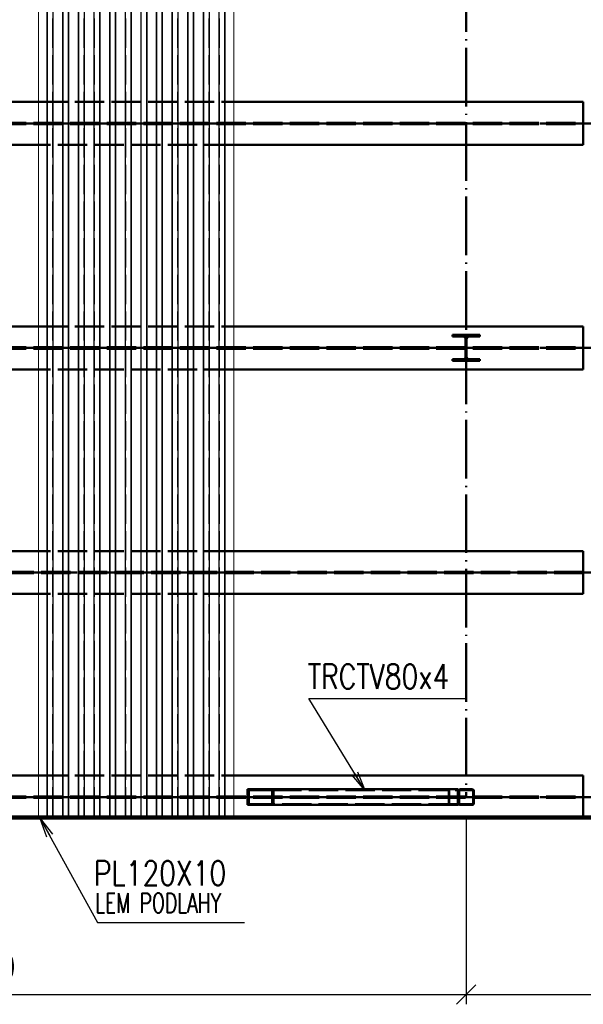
# Paper-space layout 'Layout1' of a CAD drawing. Extents: x -2 to 1033, y -36 to 596.
# Tile 7 of 89: x 125 to 183, y 169 to 269. Entities that reach past the tile are written whole.
import ezdxf

# ---------------------------------------------------------------- set-up
doc = ezdxf.new("R2010")
doc.units = 0
doc.linetypes.add('ACAD_ISO02W100', pattern=[15, 12, -3])
doc.linetypes.add('ACAD_ISO04W100', pattern=[30.5, 24, -3, 0.5, -3])
doc.layers.get('0').update_dxf_attribs({"linetype": 'CONTINUOUS'})
doc.layers.get('DEFPOINTS').update_dxf_attribs({"color": 132, "linetype": 'CONTINUOUS'})
for name, color, linetype, lineweight in [('SS_2.ET-HALA_TaO-VESTAVBA_A1÷B2-P.NOSNIK', 172, 'CONTINUOUS', 50), ('SS_2.ET-HALA_TaO-VESTAVBA_A1÷B2-PODLAHA_LEM', 102, 'CONTINUOUS', 50), ('SS_2.ET-HALA_TaO-VESTAVBA_A1÷B2-TRAPEZ.PLECH', 153, 'CONTINUOUS', 18), ('SS_2.ET-HALA_TaO-VESTAVBA_A1÷B2-VAZBA2', 51, 'CONTINUOUS', 50), ('SS_KOTY', 3, 'CONTINUOUS', 25), ('SS_POPIS_PROFILU', 13, 'CONTINUOUS', 25), ('SS_SRAFY', 8, 'CONTINUOUS', 18)]:
    doc.layers.add(name, color=color, linetype=linetype, lineweight=lineweight)
doc.styles.add('ROMANS', font='romans.shx', dxfattribs={"width": 0.8})
doc.styles.add('romans.shx', font='romans.shx', dxfattribs={"height": 5})
doc.dimstyles.new('A-1_(2.5)_50AS', dxfattribs={"dimtxt": 2.5, "dimasz": 2, "dimexe": 1, "dimexo": 2, "dimgap": 0, "dimtad": 0, "dimdec": 1, "dimlfac": 50, "dimrnd": 1, "dimtxsty": 'ROMANS', "dimblk1": 'OBLIQUE', "dimblk2": 'OBLIQUE', "dimsah": 1, "dimcen": 2, "dimclrd": 256, "dimclre": 256, "dimclrt": 256, "dimadec": 1, "dimazin": 2, "dimtfac": 0.714286, "dimtdec": 1, "dimtmove": 0, "dimatfit": 3, "dimldrblk": 'OPEN', "dimfxl": 1, "dimtvp": 1.142857, "dimtfill": 1, "dimtolj": 1, "dimlwd": -1, "dimlwe": -1, "dimarcsym": 0})
pattern_1 = [(45, (68.990654, 187.591407), (-0.04490128, 0.04490128), [])]

# ---------------------------------------------------------------- blocks, each defined once
blk = doc.blocks.new('_Oblique')
at = {"color": 0, "linetype": 'ByBlock', "lineweight": -2}
blk.add_line((-0.5, -0.5), (0.5, 0.5), dxfattribs=at)
blk = doc.blocks.new('*D47')
at = {"layer": 'DEFPOINTS', "color": 0, "transparency": 16777216}
for p in [(71.39, 189.79, -6037.86), (170.59, 189.79, -6037.86), (170.59, 169.56)]:
    blk.add_point(p, dxfattribs=at)
at = {"layer": 'SS_KOTY', "transparency": 16777216}
for p, q in [((71.39, 187.79), (71.39, 168.56)), ((170.59, 187.79), (170.59, 168.56)), ((71.39, 169.56), (170.59, 169.56))]:
    blk.add_line(p, q, dxfattribs=at)
at = {"layer": 'SS_KOTY', "transparency": 16777216, "xscale": 2, "yscale": 2, "zscale": 2, "rotation": 180}
blk.add_blockref('_Oblique', (71.39, 169.56), dxfattribs=at)
at = {"layer": 'SS_KOTY', "transparency": 16777216, "xscale": 2, "yscale": 2, "zscale": 2}
blk.add_blockref('_Oblique', (170.59, 169.56), dxfattribs=at)
at = {"layer": 'SS_KOTY', "transparency": 16777216, "insert": (120.99, 172.42), "char_height": 2.5, "attachment_point": 5, "style": 'ROMANS', "bg_fill": 3, "box_fill_scale": 1.1, "bg_fill_color": 256, "bg_fill_true_color": 13158600, "bg_fill_transparency": 0}
blk.add_mtext('\\A1;4960', dxfattribs=at)
blk = doc.blocks.new('_OPEN')
at = {"color": 0, "linetype": 'ByBlock'}
for p, q in [((-1, 0.167), (0, 0)), ((0, 0), (-1, -0.167)), ((0, 0), (-1, 0))]:
    blk.add_line(p, q, dxfattribs=at)
blk = doc.blocks.new('*D48')
at = {"layer": 'DEFPOINTS', "color": 0, "transparency": 16777216}
for p in [(170.59, 189.79, -6037.86), (212.59, 189.79, -6021.9), (212.59, 169.56)]:
    blk.add_point(p, dxfattribs=at)
at = {"layer": 'SS_KOTY', "transparency": 16777216}
for p, q in [((170.59, 187.79), (170.59, 168.56)), ((212.59, 187.79), (212.59, 168.56)), ((170.59, 169.56), (212.59, 169.56))]:
    blk.add_line(p, q, dxfattribs=at)
at = {"layer": 'SS_KOTY', "transparency": 16777216, "xscale": 2, "yscale": 2, "zscale": 2, "rotation": 180}
blk.add_blockref('_Oblique', (170.59, 169.56), dxfattribs=at)
at = {"layer": 'SS_KOTY', "transparency": 16777216, "xscale": 2, "yscale": 2, "zscale": 2}
blk.add_blockref('_Oblique', (212.59, 169.56), dxfattribs=at)
at = {"layer": 'SS_KOTY', "transparency": 16777216, "insert": (191.59, 172.42), "char_height": 2.5, "attachment_point": 5, "style": 'ROMANS', "bg_fill": 3, "box_fill_scale": 1.1, "bg_fill_color": 256, "bg_fill_true_color": 13158600, "bg_fill_transparency": 0}
blk.add_mtext('\\A1;2100', dxfattribs=at)

psp = doc.layouts.get("Layout1")

# ---------------------------------------------------------------- hatches: boundary and pattern name
at = {"layer": 'SS_SRAFY'}
h = psp.add_hatch(dxfattribs=at)
h.set_pattern_fill('ANSI31', color=5, scale=0.02, style=0)
h.set_pattern_definition(pattern_1)
h.paths.add_polyline_path([(169.1907, 234.6314), (169.1907, 234.4614), (171.9907, 234.4614), (171.9907, 234.6314), (170.8857, 234.6314, -0.41421356), (170.6457, 234.8714), (170.6457, 236.7114, -0.41421356), (170.8857, 236.9514), (171.9907, 236.9514), (171.9907, 237.1214), (169.1907, 237.1214), (169.1907, 236.9514), (170.2957, 236.9514, -0.41421356), (170.5357, 236.7114), (170.5357, 234.8714, -0.41421356), (170.2957, 234.6314)], flags=0)

# ---------------------------------------------------------------- linework, layer by layer
at = {"layer": 'SS_2.ET-HALA_TaO-VESTAVBA_A1÷B2-P.NOSNIK', "color": 1, "linetype": 'Continuous', "ltscale": 0.25}
for p, q in [((73.7907, 260.9914), (126.7907, 260.9914)), ((146.7907, 260.9914), (182.5906, 260.9914)), ((182.5906, 256.5914), (182.5906, 260.9914)), ((126.7907, 256.5914), (73.7907, 256.5914)), ((182.5906, 256.5914), (146.7907, 256.5914)), ((73.7907, 237.9914), (126.7907, 237.9914)), ((146.7907, 237.9914), (182.5906, 237.9914)), ((182.5906, 233.5914), (182.5906, 237.9914)), ((126.7907, 233.5914), (73.7907, 233.5914)), ((182.5906, 233.5914), (146.7907, 233.5914)), ((126.7907, 214.9914), (73.7907, 214.9914)), ((182.5906, 214.9914), (146.7907, 214.9914)), ((182.5906, 210.5914), (182.5906, 214.9914)), ((126.7907, 210.5914), (73.7907, 210.5914)), ((182.5906, 210.5914), (146.7907, 210.5914)), ((73.7907, 191.9914), (126.7907, 191.9914)), ((146.7907, 191.9914), (182.5906, 191.9914))]:
    psp.add_line(p, q, dxfattribs=at)
at = {"layer": 'SS_2.ET-HALA_TaO-VESTAVBA_A1÷B2-P.NOSNIK', "color": 3, "linetype": 'ACAD_ISO02W100', "ltscale": 0.25}
for p, q in [((126.7907, 260.9914), (146.7907, 260.9914)), ((73.7907, 258.8614), (182.5906, 258.8614)), ((73.7907, 258.7214), (182.5906, 258.7214)), ((146.7907, 256.5914), (126.7907, 256.5914)), ((126.7907, 237.9914), (146.7907, 237.9914)), ((73.7907, 235.8614), (182.5906, 235.8614)), ((73.7907, 235.7214), (182.5906, 235.7214)), ((146.7907, 233.5914), (126.7907, 233.5914)), ((146.7907, 214.9914), (126.7907, 214.9914)), ((182.5906, 212.8614), (73.7907, 212.8614)), ((182.5906, 212.7214), (73.7907, 212.7214)), ((146.7907, 210.5914), (126.7907, 210.5914)), ((126.7907, 191.9914), (146.7907, 191.9914))]:
    psp.add_line(p, q, dxfattribs=at)
at = {"layer": 'SS_2.ET-HALA_TaO-VESTAVBA_A1÷B2-P.NOSNIK', "color": 7, "linetype": 'ACAD_ISO04W100', "ltscale": 0.25}
for p, q in [((71.3907, 258.7914), (184.9907, 258.7914)), ((71.3907, 235.7914), (184.9907, 235.7914)), ((71.3907, 212.7914), (184.9907, 212.7914))]:
    psp.add_line(p, q, dxfattribs=at)
at = {"layer": 'SS_2.ET-HALA_TaO-VESTAVBA_A1÷B2-VAZBA2', "color": 7, "linetype": 'ACAD_ISO04W100', "ltscale": 0.25}
psp.add_line((170.5907, 281.7914, -6037.86), (170.5907, 189.7914, -6037.86), dxfattribs=at)
at = {"layer": 'SS_2.ET-HALA_TaO-VESTAVBA_A1÷B2-VAZBA2', "color": 1, "linetype": 'Continuous', "ltscale": 0.25}
for p, q in [((171.9907, 237.1214), (169.1907, 237.1214)), ((169.1907, 237.1214), (169.1907, 236.9514)), ((171.9907, 236.9514), (171.9907, 237.1214)), ((169.1907, 236.9514), (170.2957, 236.9514)), ((170.5357, 236.7114), (170.5357, 234.8714)), ((170.6457, 234.8714), (170.6457, 236.7114)), ((170.8857, 236.9514), (171.9907, 236.9514)), ((170.2957, 234.6314), (169.1907, 234.6314)), ((169.1907, 234.6314), (169.1907, 234.4614)), ((169.1907, 234.4614), (171.9907, 234.4614)), ((171.9907, 234.6314), (170.8857, 234.6314)), ((171.9907, 234.4614), (171.9907, 234.6314)), ((148.2128, 190.5914), (148.3452, 190.5914)), ((148.3452, 190.5914), (150.8613, 190.5914)), ((148.3452, 190.5114), (150.7289, 190.5114)), ((150.8613, 190.5914), (169.7906, 190.5914)), ((169.7906, 190.4314), (169.7906, 190.5914)), ((169.9507, 190.5914), (171.2307, 190.5914)), ((169.9507, 190.5114), (171.2307, 190.5114))]:
    psp.add_line(p, q, dxfattribs=at)
at = {"layer": 'SS_2.ET-HALA_TaO-VESTAVBA_A1÷B2-VAZBA2', "color": 3, "linetype": 'ACAD_ISO02W100', "ltscale": 0.25}
psp.add_line((150.7289, 190.5114), (169.7423, 190.5114), dxfattribs=at)
at = {"layer": 'SS_2.ET-HALA_TaO-VESTAVBA_A1÷B2-VAZBA2', "color": 1, "linetype": 'Continuous', "ltscale": 0.25, "extrusion": (3.13938e-14, 7.57912e-14, -1)}
psp.add_arc((-170.2957, 236.7114), 0.24, 90, 180, dxfattribs=at)
at = {"layer": 'SS_2.ET-HALA_TaO-VESTAVBA_A1÷B2-VAZBA2', "color": 1, "linetype": 'Continuous', "ltscale": 0.25, "extrusion": (-7.57912e-14, 3.13938e-14, -1)}
psp.add_arc((-170.8857, 236.7114), 0.24, 0, 90, dxfattribs=at)
at = {"layer": 'SS_2.ET-HALA_TaO-VESTAVBA_A1÷B2-VAZBA2', "color": 1, "linetype": 'Continuous', "ltscale": 0.25, "extrusion": (3.13938e-14, -7.57912e-14, -1)}
psp.add_arc((-170.2957, 234.8714), 0.24, 180, 270, dxfattribs=at)
at = {"layer": 'SS_2.ET-HALA_TaO-VESTAVBA_A1÷B2-VAZBA2', "color": 1, "linetype": 'Continuous', "ltscale": 0.25, "extrusion": (-7.57912e-14, -3.13938e-14, -1)}
psp.add_arc((-170.8857, 234.8714), 0.24, 270, 0, dxfattribs=at)
at = {"layer": 'SS_2.ET-HALA_TaO-VESTAVBA_A1÷B2-VAZBA2', "color": 1, "linetype": 'Continuous', "ltscale": 0.25}
for centre, start, end in [((169.9507, 190.4314), 90, 180), ((171.2307, 190.4314), 0, 90)]:
    psp.add_arc(centre, 0.16, start, end, dxfattribs=at)
at = {"layer": 'SS_2.ET-HALA_TaO-VESTAVBA_A1÷B2-VAZBA2', "color": 1, "linetype": 'Continuous', "ltscale": 0.25, "extrusion": (-4.54747e-13, 1.88363e-13, -1)}
psp.add_arc((-169.9507, 190.4314), 0.08, 0, 90, dxfattribs=at)
at = {"layer": 'SS_2.ET-HALA_TaO-VESTAVBA_A1÷B2-VAZBA2', "color": 1, "linetype": 'Continuous', "ltscale": 0.25, "extrusion": (1.88363e-13, 4.54747e-13, -1)}
psp.add_arc((-171.2307, 190.4314), 0.08, 90, 180, dxfattribs=at)
at = {"layer": 'SS_POPIS_PROFILU', "color": 0, "linetype": 'ByBlock'}
for p, q in [((160.2356, 190.5114), (158.9074, 192.0434)), ((160.2356, 190.5114), (159.1917, 192.2174)), ((159.4761, 192.3914), (160.2356, 190.5114))]:
    psp.add_line(p, q, dxfattribs=at)
at = {"layer": 'SS_POPIS_PROFILU', "color": 13}
psp.add_lwpolyline([(160.2356, 190.5114), (154.4952, 199.8929), (170.5905, 199.8929)], dxfattribs=at)

# ---------------------------------------------------------------- texts
at = {"layer": 'SS_POPIS_PROFILU', "color": 13, "style": 'romans.shx', "width": 0.8}
psp.add_text('TRCTV80x4', height=2.5, dxfattribs=at).set_placement((154.3796, 200.8929))

# ---------------------------------------------------------------- next in the draw order: dimensions: what is measured, and where the dimension line sits
at = {"layer": 'SS_KOTY'}
dim = psp.add_linear_dim(base=(170.5907, 169.5622), p1=(71.3907, 189.7914, -6037.86), p2=(170.5907, 189.7914, -6037.86), dimstyle='A-1_(2.5)_50AS', dxfattribs=at)
dim.commit()
dim.dimension.update_dxf_attribs({"geometry": '*D47', "text_midpoint": (120.9907, 172.4193)})

# ---------------------------------------------------------------- next in the draw order: linework, layer by layer
at = {"layer": 'SS_2.ET-HALA_TaO-VESTAVBA_A1÷B2-TRAPEZ.PLECH', "color": 5, "linetype": 'Continuous', "ltscale": 0.25}
for p, q in [((126.7907, 304.5914), (126.7907, 187.7914)), ((127.6668, 304.5914), (127.6668, 187.7914)), ((127.7318, 304.5914), (127.7318, 187.7914)), ((128.2667, 304.5914), (128.2667, 187.7914)), ((128.3145, 304.5914), (128.3145, 187.7914)), ((129.2668, 304.5914), (129.2668, 187.7914)), ((129.3146, 304.5914), (129.3146, 187.7914)), ((129.8495, 304.5914), (129.8495, 187.7914)), ((129.9145, 304.5914), (129.9145, 187.7914)), ((130.8668, 304.5914), (130.8668, 187.7914)), ((130.9318, 304.5914), (130.9318, 187.7914)), ((131.4667, 304.5914), (131.4667, 187.7914)), ((131.5145, 304.5914), (131.5145, 187.7914)), ((132.4668, 304.5914), (132.4668, 187.7914)), ((132.5146, 304.5914), (132.5146, 187.7914)), ((133.0495, 304.5914), (133.0495, 187.7914)), ((133.1145, 304.5914), (133.1145, 187.7914)), ((134.0668, 304.5914), (134.0668, 187.7914)), ((134.1318, 304.5914), (134.1318, 187.7914)), ((134.6667, 304.5914), (134.6667, 187.7914)), ((134.7145, 304.5914), (134.7145, 187.7914)), ((135.6668, 304.5914), (135.6668, 187.7914)), ((135.7146, 304.5914), (135.7146, 187.7914)), ((136.2495, 304.5914), (136.2495, 187.7914)), ((136.3145, 304.5914), (136.3145, 187.7914)), ((137.2668, 304.5914), (137.2668, 187.7914)), ((137.3318, 304.5914), (137.3318, 187.7914)), ((137.8667, 304.5914), (137.8667, 187.7914)), ((137.9145, 304.5914), (137.9145, 187.7914)), ((138.8668, 304.5914), (138.8668, 187.7914)), ((138.9146, 304.5914), (138.9146, 187.7914)), ((139.4495, 304.5914), (139.4495, 187.7914)), ((139.5145, 304.5914), (139.5145, 187.7914)), ((140.4668, 304.5914), (140.4668, 187.7914)), ((140.5318, 304.5914), (140.5318, 187.7914)), ((141.0667, 304.5914), (141.0667, 187.7914)), ((141.1145, 304.5914), (141.1145, 187.7914)), ((142.0668, 304.5914), (142.0668, 187.7914)), ((142.1146, 304.5914), (142.1146, 187.7914)), ((142.6495, 304.5914), (142.6495, 187.7914)), ((142.7145, 304.5914), (142.7145, 187.7914)), ((143.6668, 304.5914), (143.6668, 187.7914)), ((143.7318, 304.5914), (143.7318, 187.7914)), ((144.2667, 304.5914), (144.2667, 187.7914)), ((144.3145, 304.5914), (144.3145, 187.7914)), ((145.2668, 304.5914), (145.2668, 187.7914)), ((145.3146, 304.5914), (145.3146, 187.7914)), ((145.8495, 304.5914), (145.8495, 187.7914)), ((145.9145, 187.7914), (145.9145, 304.5914)), ((146.7907, 187.7914), (146.7907, 304.5914))]:
    psp.add_line(p, q, dxfattribs=at)
at = {"layer": 'SS_2.ET-HALA_TaO-VESTAVBA_A1÷B2-TRAPEZ.PLECH', "color": 5, "linetype": 'ACAD_ISO02W100', "ltscale": 0.25}
for p, q in [((127.7146, 187.7914), (127.7146, 304.5914)), ((128.2495, 187.7914), (128.2495, 304.5914)), ((129.3318, 187.7914), (129.3318, 304.5914)), ((129.8667, 187.7914), (129.8667, 304.5914)), ((130.9146, 187.7914), (130.9146, 304.5914)), ((131.4495, 187.7914), (131.4495, 304.5914)), ((132.5318, 187.7914), (132.5318, 304.5914)), ((133.0667, 187.7914), (133.0667, 304.5914)), ((134.1146, 187.7914), (134.1146, 304.5914)), ((134.6495, 187.7914), (134.6495, 304.5914)), ((135.7318, 187.7914), (135.7318, 304.5914)), ((136.2667, 187.7914), (136.2667, 304.5914)), ((137.3146, 187.7914), (137.3146, 304.5914)), ((137.8495, 187.7914), (137.8495, 304.5914)), ((138.9318, 187.7914), (138.9318, 304.5914)), ((139.4667, 187.7914), (139.4667, 304.5914)), ((140.5146, 187.7914), (140.5146, 304.5914)), ((141.0495, 187.7914), (141.0495, 304.5914)), ((142.1318, 187.7914), (142.1318, 304.5914)), ((142.6667, 187.7914), (142.6667, 304.5914)), ((143.7146, 187.7914), (143.7146, 304.5914)), ((144.2495, 187.7914), (144.2495, 304.5914)), ((145.3318, 187.7914), (145.3318, 304.5914)), ((145.8667, 187.7914), (145.8667, 304.5914))]:
    psp.add_line(p, q, dxfattribs=at)
at = {"layer": 'SS_2.ET-HALA_TaO-VESTAVBA_A1÷B2-VAZBA2', "color": 1, "linetype": 'Continuous', "ltscale": 0.25}
for p, q in [((148.2128, 190.5914), (148.2128, 188.9914)), ((148.3452, 190.5114), (148.3452, 189.0714)), ((150.7289, 190.5114), (150.7289, 189.0714)), ((150.8613, 190.5914), (150.8613, 188.9914)), ((150.8613, 188.9914), (148.2128, 188.9914)), ((150.7289, 189.0714), (148.3452, 189.0714))]:
    psp.add_line(p, q, dxfattribs=at)
at = {"layer": 'SS_2.ET-HALA_TaO-VESTAVBA_A1÷B2-VAZBA2', "color": 3, "linetype": 'ACAD_ISO02W100', "ltscale": 0.25}
for p, q in [((168.8241, 188.9914), (168.8241, 190.5914)), ((168.8724, 189.0714), (168.8724, 190.5114))]:
    psp.add_line(p, q, dxfattribs=at)
at = {"layer": 'SS_POPIS_PROFILU', "color": 0, "linetype": 'ByBlock'}
for p, q in [((127.6647, 185.6791), (126.9907, 187.5914)), ((126.9907, 187.5914), (128.2484, 186.0011)), ((126.9907, 187.5914), (127.9565, 185.8401))]:
    psp.add_line(p, q, dxfattribs=at)
at = {"layer": 'SS_POPIS_PROFILU', "color": 13}
psp.add_lwpolyline([(126.9907, 187.5914), (132.8611, 176.9474), (147.9088, 176.9474)], dxfattribs=at)

# ---------------------------------------------------------------- next in the draw order: texts
at = {"layer": 'SS_POPIS_PROFILU', "color": 13, "style": 'romans.shx'}
for s, height, width, p in [('PL120X10', 2.5, 0.8, (132.484, 180.7474)), ('LEM PODLAHY', 2, 0.7, (132.5971, 177.9474))]:
    psp.add_text(s, height=height, dxfattribs=dict(at, width=width)).set_placement(p)

# ---------------------------------------------------------------- next in the draw order: dimensions: what is measured, and where the dimension line sits
at = {"layer": 'SS_KOTY'}
dim = psp.add_linear_dim(base=(212.5907, 169.5622), p1=(170.5907, 189.7914, -6037.86), p2=(212.5907, 189.7914, -6021.9), dimstyle='A-1_(2.5)_50AS', override={"dimtmove": 1}, dxfattribs=at)
dim.commit()
dim.dimension.update_dxf_attribs({"geometry": '*D48', "text_midpoint": (191.5907, 172.4193)})

# ---------------------------------------------------------------- next in the draw order: hatches: boundary and pattern name
at = {"layer": 'SS_SRAFY'}
h = psp.add_hatch(dxfattribs=at)
h.set_pattern_fill('ANSI31', color=5, scale=0.02, style=0)
h.set_pattern_definition(pattern_1)
h.paths.add_polyline_path([(169.9507, 190.5914, 0.41421356), (169.7907, 190.4314), (169.7907, 189.1514, 0.41421356), (169.9507, 188.9914), (171.2307, 188.9914, 0.41421356), (171.3907, 189.1514), (171.3907, 190.4314, 0.41421356), (171.2307, 190.5914)], flags=0)
h.paths.add_polyline_path([(169.9507, 190.5114), (171.2307, 190.5114, -0.41421356), (171.3107, 190.4314), (171.3107, 189.1514, -0.41421356), (171.2307, 189.0714), (169.9507, 189.0714, -0.41421356), (169.8707, 189.1514), (169.8707, 190.4314, -0.41421356)], flags=0)

# ---------------------------------------------------------------- next in the draw order: linework, layer by layer
at = {"layer": 'SS_2.ET-HALA_TaO-VESTAVBA_A1÷B2-P.NOSNIK', "color": 1, "linetype": 'Continuous', "ltscale": 0.25}
psp.add_line((182.5906, 187.7914), (182.5906, 191.9914), dxfattribs=at)
at = {"layer": 'SS_2.ET-HALA_TaO-VESTAVBA_A1÷B2-P.NOSNIK', "color": 7, "linetype": 'ACAD_ISO04W100', "ltscale": 0.25}
psp.add_line((71.3907, 189.7914), (184.9907, 189.7914), dxfattribs=at)
at = {"layer": 'SS_2.ET-HALA_TaO-VESTAVBA_A1÷B2-P.NOSNIK', "color": 3, "linetype": 'ACAD_ISO02W100', "ltscale": 0.25}
for p, q in [((73.7907, 189.8614), (182.5906, 189.8614)), ((73.7907, 189.7214), (182.5906, 189.7214)), ((182.5906, 187.5914), (182.5906, 187.7914))]:
    psp.add_line(p, q, dxfattribs=at)
at = {"layer": 'SS_2.ET-HALA_TaO-VESTAVBA_A1÷B2-PODLAHA_LEM', "color": 1, "linetype": 'Continuous', "ltscale": 0.25}
for p, q in [((184.9907, 187.7914), (69.1907, 187.7914)), ((68.9907, 187.5914), (184.9907, 187.5914))]:
    psp.add_line(p, q, dxfattribs=at)
at = {"layer": 'SS_2.ET-HALA_TaO-VESTAVBA_A1÷B2-PODLAHA_LEM', "color": 7, "linetype": 'ACAD_ISO04W100', "ltscale": 0.25}
psp.add_line((184.9907, 187.5914), (68.9907, 187.5914), dxfattribs=at)
at = {"layer": 'SS_2.ET-HALA_TaO-VESTAVBA_A1÷B2-VAZBA2', "color": 7, "linetype": 'ACAD_ISO04W100', "ltscale": 0.25}
psp.add_line((170.5907, 189.7914), (149.537, 189.7914), dxfattribs=at)
at = {"layer": 'SS_2.ET-HALA_TaO-VESTAVBA_A1÷B2-VAZBA2', "color": 3, "linetype": 'ACAD_ISO02W100', "ltscale": 0.25}
for q in [(169.7423, 190.5114), (150.7289, 189.0714)]:
    psp.add_line((169.7423, 189.0714), q, dxfattribs=at)
at = {"layer": 'SS_2.ET-HALA_TaO-VESTAVBA_A1÷B2-VAZBA2', "color": 1, "linetype": 'Continuous', "ltscale": 0.25}
for p, q in [((169.7907, 189.1514), (169.7907, 190.4314)), ((169.8707, 189.1514), (169.8707, 190.4314)), ((171.3107, 190.4314), (171.3107, 189.1514)), ((171.3907, 189.1514), (171.3907, 190.4314)), ((169.7906, 188.9914), (150.8613, 188.9914)), ((169.7906, 188.9914), (169.7906, 189.1514)), ((171.2307, 189.0714), (169.9507, 189.0714)), ((171.2307, 188.9914), (169.9507, 188.9914))]:
    psp.add_line(p, q, dxfattribs=at)
for centre, start, end in [((169.9507, 189.1514), 180, 270), ((171.2307, 189.1514), 270, 0)]:
    psp.add_arc(centre, 0.16, start, end, dxfattribs=at)
at = {"layer": 'SS_2.ET-HALA_TaO-VESTAVBA_A1÷B2-VAZBA2', "color": 1, "linetype": 'Continuous', "ltscale": 0.25, "extrusion": (-2.27374e-13, -9.41813e-14, -1)}
psp.add_arc((-169.9507, 189.1514), 0.08, 270, 0, dxfattribs=at)
at = {"layer": 'SS_2.ET-HALA_TaO-VESTAVBA_A1÷B2-VAZBA2', "color": 1, "linetype": 'Continuous', "ltscale": 0.25, "extrusion": (9.41813e-14, -2.27374e-13, -1)}
psp.add_arc((-171.2307, 189.1514), 0.08, 180, 270, dxfattribs=at)

doc.saveas('drawing.dxf')
